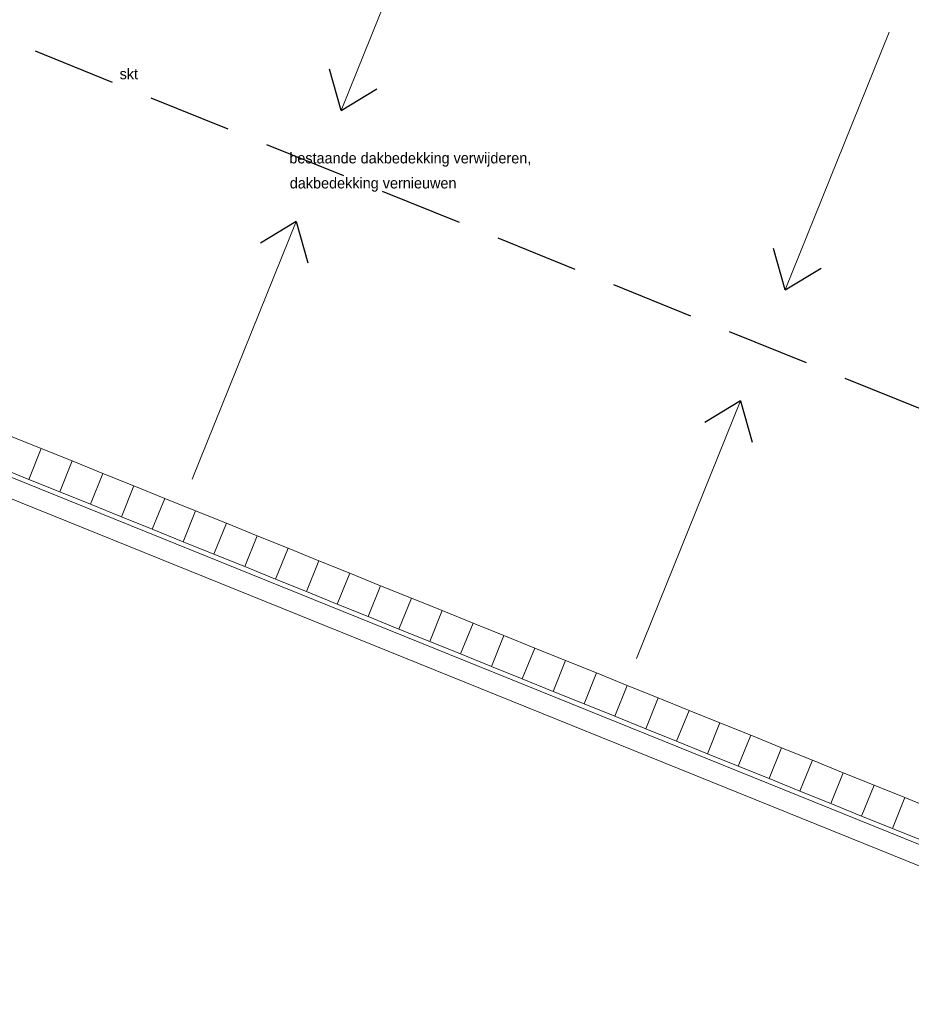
# Model space of a CAD drawing. Header units: millimetres. Extents: x -526411 to -400573, y 47353 to 130199.
# Tile 2 of 256: x -513087 to -499685, y 73646 to 88436. Entities that reach past the tile are written whole.
import ezdxf

# ---------------------------------------------------------------- set-up
doc = ezdxf.new("R2010")
doc.units = ezdxf.units.MM
doc.linetypes.add('IMPORT-AI-Linetype-4 _4_', pattern=[84.433218, 56.288812, -28.144406])
doc.layers.add('01_ALGEMEEN', color=7, linetype='Continuous', lineweight=18)
doc.layers.add('m-pg-03_AI_dwg', color=8, linetype='Continuous', lineweight=18)
doc.styles.add('Frutiger', font='Frutrg__0.ttf', dxfattribs={"height": 7.29503})

# ---------------------------------------------------------------- blocks, each defined once
blk = doc.blocks.new('m-pg-03_AI_dwg_block 2006-640973-3e Verdieping - Percelen telling LI')
at = {"layer": '01_ALGEMEEN', "color": 133, "flags": 128}
blk.add_lwpolyline([(-1287.8, -532.8), (-2728.16, 49.22), (-2513.69, 581.31), (-1072.89, -0.88)], dxfattribs=at)
blk = doc.blocks.new('m-pg-03_AI_dwg_block 2007-640974-3e Verdieping - Percelen telling LI')
at = {"layer": '01_ALGEMEEN', "color": 133, "flags": 128}
blk.add_lwpolyline([(-1282.74, -520.28), (-2710.59, 56.68), (-2506.22, 563.72), (-1077.95, -13.41)], dxfattribs=at)
blk = doc.blocks.new('m-pg-03_AI_dwg_block 2069-641035-3e Verdieping - Percelen telling LI')
at = {"layer": '01_ALGEMEEN', "color": 213, "lineweight": 13}
blk.add_line((-2011.34, -177.57), (-1940.96, -3.27), dxfattribs=at)
blk = doc.blocks.new('m-pg-03_AI_dwg_block 2070-641036-3e Verdieping - Percelen telling LI')
at = {"layer": '01_ALGEMEEN', "color": 253, "lineweight": 25}
blk.add_line((-1940.96, -3.27), (-1933.06, -31.14), dxfattribs=at)
blk = doc.blocks.new('m-pg-03_AI_dwg_block 2071-641037-3e Verdieping - Percelen telling LI')
at = {"layer": '01_ALGEMEEN', "color": 253, "lineweight": 25}
blk.add_line((-1940.96, -3.27), (-1965.15, -17.85), dxfattribs=at)
blk = doc.blocks.new('m-pg-03_AI_dwg_block 2068-641038-3e Verdieping - Percelen telling LI')
for name in ['m-pg-03_AI_dwg_block 2069-641035-3e Verdieping - Percelen telling LI', 'm-pg-03_AI_dwg_block 2071-641037-3e Verdieping - Percelen telling LI', 'm-pg-03_AI_dwg_block 2070-641036-3e Verdieping - Percelen telling LI']:
    blk.add_blockref(name, (0, 0))
blk = doc.blocks.new('m-pg-03_AI_dwg_block 2073-641039-3e Verdieping - Percelen telling LI')
at = {"layer": '01_ALGEMEEN', "color": 213, "lineweight": 13}
blk.add_line((-1840.22, 246.19), (-1910.61, 71.89), dxfattribs=at)
blk = doc.blocks.new('m-pg-03_AI_dwg_block 2074-641040-3e Verdieping - Percelen telling LI')
at = {"layer": '01_ALGEMEEN', "color": 253, "lineweight": 25}
blk.add_line((-1910.61, 71.89), (-1918.51, 99.76), dxfattribs=at)
blk = doc.blocks.new('m-pg-03_AI_dwg_block 2075-641041-3e Verdieping - Percelen telling LI')
at = {"layer": '01_ALGEMEEN', "color": 253, "lineweight": 25}
blk.add_line((-1910.61, 71.89), (-1886.42, 86.47), dxfattribs=at)
blk = doc.blocks.new('m-pg-03_AI_dwg_block 2072-641042-3e Verdieping - Percelen telling LI')
for name in ['m-pg-03_AI_dwg_block 2073-641039-3e Verdieping - Percelen telling LI', 'm-pg-03_AI_dwg_block 2074-641040-3e Verdieping - Percelen telling LI', 'm-pg-03_AI_dwg_block 2075-641041-3e Verdieping - Percelen telling LI']:
    blk.add_blockref(name, (0, 0))
blk = doc.blocks.new('m-pg-03_AI_dwg_block 2077-641043-3e Verdieping - Percelen telling LI')
at = {"layer": '01_ALGEMEEN', "color": 213, "lineweight": 13}
blk.add_line((-1710.7, -298.97), (-1640.32, -124.67), dxfattribs=at)
blk = doc.blocks.new('m-pg-03_AI_dwg_block 2078-641044-3e Verdieping - Percelen telling LI')
at = {"layer": '01_ALGEMEEN', "color": 253, "lineweight": 25}
blk.add_line((-1640.32, -124.67), (-1632.42, -152.54), dxfattribs=at)
blk = doc.blocks.new('m-pg-03_AI_dwg_block 2079-641045-3e Verdieping - Percelen telling LI')
at = {"layer": '01_ALGEMEEN', "color": 253, "lineweight": 25}
blk.add_line((-1640.32, -124.67), (-1664.51, -139.25), dxfattribs=at)
blk = doc.blocks.new('m-pg-03_AI_dwg_block 2076-641046-3e Verdieping - Percelen telling LI')
for name in ['m-pg-03_AI_dwg_block 2077-641043-3e Verdieping - Percelen telling LI', 'm-pg-03_AI_dwg_block 2079-641045-3e Verdieping - Percelen telling LI', 'm-pg-03_AI_dwg_block 2078-641044-3e Verdieping - Percelen telling LI']:
    blk.add_blockref(name, (0, 0))
blk = doc.blocks.new('m-pg-03_AI_dwg_block 2081-641047-3e Verdieping - Percelen telling LI')
at = {"layer": '01_ALGEMEEN', "color": 213, "lineweight": 13}
blk.add_line((-1539.58, 124.79), (-1609.97, -49.51), dxfattribs=at)
blk = doc.blocks.new('m-pg-03_AI_dwg_block 2082-641048-3e Verdieping - Percelen telling LI')
at = {"layer": '01_ALGEMEEN', "color": 253, "lineweight": 25}
blk.add_line((-1609.97, -49.51), (-1617.87, -21.64), dxfattribs=at)
blk = doc.blocks.new('m-pg-03_AI_dwg_block 2083-641049-3e Verdieping - Percelen telling LI')
at = {"layer": '01_ALGEMEEN', "color": 253, "lineweight": 25}
blk.add_line((-1609.97, -49.51), (-1585.78, -34.93), dxfattribs=at)
blk = doc.blocks.new('m-pg-03_AI_dwg_block 2080-641050-3e Verdieping - Percelen telling LI')
for name in ['m-pg-03_AI_dwg_block 2081-641047-3e Verdieping - Percelen telling LI', 'm-pg-03_AI_dwg_block 2082-641048-3e Verdieping - Percelen telling LI', 'm-pg-03_AI_dwg_block 2083-641049-3e Verdieping - Percelen telling LI']:
    blk.add_blockref(name, (0, 0))
blk = doc.blocks.new('m-pg-03_AI_dwg_block 2156-641123-3e Verdieping - Percelen telling LI')
at = {"layer": '01_ALGEMEEN', "color": 253, "linetype": 'IMPORT-AI-Linetype-4 _4_', "lineweight": 25}
blk.add_line((-2587.53, 301.77), (-1201.22, -258.03), dxfattribs=at)
blk = doc.blocks.new('m-pg-03_AI_dwg_block 2160-641127-3e Verdieping - Percelen telling LI')
at = {"layer": '01_ALGEMEEN', "char_height": 7.295, "attachment_point": 1, "line_spacing_factor": 1.017696, "style": 'Frutiger'}
for s, insert, width in [('bestaande dakbedekking verwijderen,', (-1945.66, 43.29), 219.4703), ('dakbedekking vernieuwen', (-1945.32, 26.36), 152.6087)]:
    blk.add_mtext(s, dxfattribs=dict(at, insert=insert, width=width))
blk = doc.blocks.new('m-pg-03_AI_dwg_block 2178-641145-3e Verdieping - Percelen telling LI')
at = {"layer": '01_ALGEMEEN', "insert": (-2060.51, 100.2), "char_height": 7.295, "width": 16.4222, "attachment_point": 1, "line_spacing_factor": 1.017696, "style": 'Frutiger'}
blk.add_mtext('skt', dxfattribs=at)
blk = doc.blocks.new('m-pg-03_AI_dwg_block 2005-641148-3e Verdieping - Percelen telling LI')
for name in ['m-pg-03_AI_dwg_block 2006-640973-3e Verdieping - Percelen telling LI', 'm-pg-03_AI_dwg_block 2007-640974-3e Verdieping - Percelen telling LI', 'm-pg-03_AI_dwg_block 2156-641123-3e Verdieping - Percelen telling LI', 'm-pg-03_AI_dwg_block 2072-641042-3e Verdieping - Percelen telling LI', 'm-pg-03_AI_dwg_block 2080-641050-3e Verdieping - Percelen telling LI', 'm-pg-03_AI_dwg_block 2178-641145-3e Verdieping - Percelen telling LI', 'm-pg-03_AI_dwg_block 2160-641127-3e Verdieping - Percelen telling LI', 'm-pg-03_AI_dwg_block 2068-641038-3e Verdieping - Percelen telling LI', 'm-pg-03_AI_dwg_block 2076-641046-3e Verdieping - Percelen telling LI']:
    blk.add_blockref(name, (0, 0))
blk = doc.blocks.new('m-pg-03_AI_dwg_block 2-641149-3e Verdieping - Percelen telling LI')
blk.add_blockref('m-pg-03_AI_dwg_block 2005-641148-3e Verdieping - Percelen telling LI', (0, 0))
blk = doc.blocks.new('m-pg-03_AI_dwg_block 4413-643381-3e Verdieping - Percelen telling LI')
at = {"layer": '01_ALGEMEEN', "color": 9, "lineweight": 9, "flags": 128}
blk.add_lwpolyline([(-2134.4, -148.42), (-2113.52, -156.85), (-2121.96, -177.73), (-2142.83, -169.3)], close=True, dxfattribs=at)
blk = doc.blocks.new('m-pg-03_AI_dwg_block 4412-643382-3e Verdieping - Percelen telling LI')
blk.add_blockref('m-pg-03_AI_dwg_block 4413-643381-3e Verdieping - Percelen telling LI', (0, 0))
blk = doc.blocks.new('m-pg-03_AI_dwg_block 4415-643383-3e Verdieping - Percelen telling LI')
at = {"layer": '01_ALGEMEEN', "color": 9, "lineweight": 9, "flags": 128}
blk.add_lwpolyline([(-2113.52, -156.85), (-2092.65, -165.29), (-2101.08, -186.17), (-2121.96, -177.73)], close=True, dxfattribs=at)
blk = doc.blocks.new('m-pg-03_AI_dwg_block 4414-643384-3e Verdieping - Percelen telling LI')
blk.add_blockref('m-pg-03_AI_dwg_block 4415-643383-3e Verdieping - Percelen telling LI', (0, 0))
blk = doc.blocks.new('m-pg-03_AI_dwg_block 4417-643385-3e Verdieping - Percelen telling LI')
at = {"layer": '01_ALGEMEEN', "color": 9, "lineweight": 9, "flags": 128}
blk.add_lwpolyline([(-2092.65, -165.29), (-2071.77, -173.72), (-2080.2, -194.6), (-2101.08, -186.17)], close=True, dxfattribs=at)
blk = doc.blocks.new('m-pg-03_AI_dwg_block 4416-643386-3e Verdieping - Percelen telling LI')
blk.add_blockref('m-pg-03_AI_dwg_block 4417-643385-3e Verdieping - Percelen telling LI', (0, 0))
blk = doc.blocks.new('m-pg-03_AI_dwg_block 4419-643387-3e Verdieping - Percelen telling LI')
at = {"layer": '01_ALGEMEEN', "color": 9, "lineweight": 9, "flags": 128}
blk.add_lwpolyline([(-2071.77, -173.72), (-2050.89, -182.16), (-2059.33, -203.03), (-2080.2, -194.6)], close=True, dxfattribs=at)
blk = doc.blocks.new('m-pg-03_AI_dwg_block 4418-643388-3e Verdieping - Percelen telling LI')
blk.add_blockref('m-pg-03_AI_dwg_block 4419-643387-3e Verdieping - Percelen telling LI', (0, 0))
blk = doc.blocks.new('m-pg-03_AI_dwg_block 4421-643389-3e Verdieping - Percelen telling LI')
at = {"layer": '01_ALGEMEEN', "color": 9, "lineweight": 9, "flags": 128}
blk.add_lwpolyline([(-2050.89, -182.16), (-2030.02, -190.59), (-2038.45, -211.47), (-2059.33, -203.03)], close=True, dxfattribs=at)
blk = doc.blocks.new('m-pg-03_AI_dwg_block 4420-643390-3e Verdieping - Percelen telling LI')
blk.add_blockref('m-pg-03_AI_dwg_block 4421-643389-3e Verdieping - Percelen telling LI', (0, 0))
blk = doc.blocks.new('m-pg-03_AI_dwg_block 4423-643391-3e Verdieping - Percelen telling LI')
at = {"layer": '01_ALGEMEEN', "color": 9, "lineweight": 9, "flags": 128}
blk.add_lwpolyline([(-2030.02, -190.59), (-2009.14, -199.03), (-2017.57, -219.9), (-2038.45, -211.47)], close=True, dxfattribs=at)
blk = doc.blocks.new('m-pg-03_AI_dwg_block 4422-643392-3e Verdieping - Percelen telling LI')
blk.add_blockref('m-pg-03_AI_dwg_block 4423-643391-3e Verdieping - Percelen telling LI', (0, 0))
blk = doc.blocks.new('m-pg-03_AI_dwg_block 4425-643393-3e Verdieping - Percelen telling LI')
at = {"layer": '01_ALGEMEEN', "color": 9, "lineweight": 9, "flags": 128}
blk.add_lwpolyline([(-2009.14, -199.03), (-1988.26, -207.46), (-1996.7, -228.34), (-2017.57, -219.9)], close=True, dxfattribs=at)
blk = doc.blocks.new('m-pg-03_AI_dwg_block 4424-643394-3e Verdieping - Percelen telling LI')
blk.add_blockref('m-pg-03_AI_dwg_block 4425-643393-3e Verdieping - Percelen telling LI', (0, 0))
blk = doc.blocks.new('m-pg-03_AI_dwg_block 4427-643395-3e Verdieping - Percelen telling LI')
at = {"layer": '01_ALGEMEEN', "color": 9, "lineweight": 9, "flags": 128}
blk.add_lwpolyline([(-1988.26, -207.46), (-1967.39, -215.89), (-1975.82, -236.77), (-1996.7, -228.34)], close=True, dxfattribs=at)
blk = doc.blocks.new('m-pg-03_AI_dwg_block 4426-643396-3e Verdieping - Percelen telling LI')
blk.add_blockref('m-pg-03_AI_dwg_block 4427-643395-3e Verdieping - Percelen telling LI', (0, 0))
blk = doc.blocks.new('m-pg-03_AI_dwg_block 4429-643397-3e Verdieping - Percelen telling LI')
at = {"layer": '01_ALGEMEEN', "color": 9, "lineweight": 9, "flags": 128}
blk.add_lwpolyline([(-1967.39, -215.89), (-1946.51, -224.33), (-1954.95, -245.2), (-1975.82, -236.77)], close=True, dxfattribs=at)
blk = doc.blocks.new('m-pg-03_AI_dwg_block 4428-643398-3e Verdieping - Percelen telling LI')
blk.add_blockref('m-pg-03_AI_dwg_block 4429-643397-3e Verdieping - Percelen telling LI', (0, 0))
blk = doc.blocks.new('m-pg-03_AI_dwg_block 4431-643399-3e Verdieping - Percelen telling LI')
at = {"layer": '01_ALGEMEEN', "color": 9, "lineweight": 9, "flags": 128}
blk.add_lwpolyline([(-1946.51, -224.33), (-1925.64, -232.76), (-1934.07, -253.64), (-1954.95, -245.2)], close=True, dxfattribs=at)
blk = doc.blocks.new('m-pg-03_AI_dwg_block 4430-643400-3e Verdieping - Percelen telling LI')
blk.add_blockref('m-pg-03_AI_dwg_block 4431-643399-3e Verdieping - Percelen telling LI', (0, 0))
blk = doc.blocks.new('m-pg-03_AI_dwg_block 4433-643401-3e Verdieping - Percelen telling LI')
at = {"layer": '01_ALGEMEEN', "color": 9, "lineweight": 9, "flags": 128}
blk.add_lwpolyline([(-1925.64, -232.76), (-1904.76, -241.2), (-1913.19, -262.07), (-1934.07, -253.64)], close=True, dxfattribs=at)
blk = doc.blocks.new('m-pg-03_AI_dwg_block 4432-643402-3e Verdieping - Percelen telling LI')
blk.add_blockref('m-pg-03_AI_dwg_block 4433-643401-3e Verdieping - Percelen telling LI', (0, 0))
blk = doc.blocks.new('m-pg-03_AI_dwg_block 4435-643403-3e Verdieping - Percelen telling LI')
at = {"layer": '01_ALGEMEEN', "color": 9, "lineweight": 9, "flags": 128}
blk.add_lwpolyline([(-1904.76, -241.2), (-1883.88, -249.63), (-1892.32, -270.51), (-1913.19, -262.07)], close=True, dxfattribs=at)
blk = doc.blocks.new('m-pg-03_AI_dwg_block 4434-643404-3e Verdieping - Percelen telling LI')
blk.add_blockref('m-pg-03_AI_dwg_block 4435-643403-3e Verdieping - Percelen telling LI', (0, 0))
blk = doc.blocks.new('m-pg-03_AI_dwg_block 4437-643405-3e Verdieping - Percelen telling LI')
at = {"layer": '01_ALGEMEEN', "color": 9, "lineweight": 9, "flags": 128}
blk.add_lwpolyline([(-1883.88, -249.63), (-1863.01, -258.07), (-1871.44, -278.94), (-1892.32, -270.51)], close=True, dxfattribs=at)
blk = doc.blocks.new('m-pg-03_AI_dwg_block 4436-643406-3e Verdieping - Percelen telling LI')
blk.add_blockref('m-pg-03_AI_dwg_block 4437-643405-3e Verdieping - Percelen telling LI', (0, 0))
blk = doc.blocks.new('m-pg-03_AI_dwg_block 4439-643407-3e Verdieping - Percelen telling LI')
at = {"layer": '01_ALGEMEEN', "color": 9, "lineweight": 9, "flags": 128}
blk.add_lwpolyline([(-1863.01, -258.07), (-1842.13, -266.5), (-1850.57, -287.38), (-1871.44, -278.94)], close=True, dxfattribs=at)
blk = doc.blocks.new('m-pg-03_AI_dwg_block 4438-643408-3e Verdieping - Percelen telling LI')
blk.add_blockref('m-pg-03_AI_dwg_block 4439-643407-3e Verdieping - Percelen telling LI', (0, 0))
blk = doc.blocks.new('m-pg-03_AI_dwg_block 4441-643409-3e Verdieping - Percelen telling LI')
at = {"layer": '01_ALGEMEEN', "color": 9, "lineweight": 9, "flags": 128}
blk.add_lwpolyline([(-1842.13, -266.5), (-1821.26, -274.93), (-1829.69, -295.81), (-1850.57, -287.38)], close=True, dxfattribs=at)
blk = doc.blocks.new('m-pg-03_AI_dwg_block 4440-643410-3e Verdieping - Percelen telling LI')
blk.add_blockref('m-pg-03_AI_dwg_block 4441-643409-3e Verdieping - Percelen telling LI', (0, 0))
blk = doc.blocks.new('m-pg-03_AI_dwg_block 4443-643411-3e Verdieping - Percelen telling LI')
at = {"layer": '01_ALGEMEEN', "color": 9, "lineweight": 9, "flags": 128}
blk.add_lwpolyline([(-1821.26, -274.93), (-1800.38, -283.37), (-1808.81, -304.24), (-1829.69, -295.81)], close=True, dxfattribs=at)
blk = doc.blocks.new('m-pg-03_AI_dwg_block 4442-643412-3e Verdieping - Percelen telling LI')
blk.add_blockref('m-pg-03_AI_dwg_block 4443-643411-3e Verdieping - Percelen telling LI', (0, 0))
blk = doc.blocks.new('m-pg-03_AI_dwg_block 4445-643413-3e Verdieping - Percelen telling LI')
at = {"layer": '01_ALGEMEEN', "color": 9, "lineweight": 9, "flags": 128}
blk.add_lwpolyline([(-1800.38, -283.37), (-1779.5, -291.8), (-1787.94, -312.68), (-1808.81, -304.24)], close=True, dxfattribs=at)
blk = doc.blocks.new('m-pg-03_AI_dwg_block 4444-643414-3e Verdieping - Percelen telling LI')
blk.add_blockref('m-pg-03_AI_dwg_block 4445-643413-3e Verdieping - Percelen telling LI', (0, 0))
blk = doc.blocks.new('m-pg-03_AI_dwg_block 4447-643415-3e Verdieping - Percelen telling LI')
at = {"layer": '01_ALGEMEEN', "color": 9, "lineweight": 9, "flags": 128}
blk.add_lwpolyline([(-1779.5, -291.8), (-1758.63, -300.24), (-1767.06, -321.11), (-1787.94, -312.68)], close=True, dxfattribs=at)
blk = doc.blocks.new('m-pg-03_AI_dwg_block 4446-643416-3e Verdieping - Percelen telling LI')
blk.add_blockref('m-pg-03_AI_dwg_block 4447-643415-3e Verdieping - Percelen telling LI', (0, 0))
blk = doc.blocks.new('m-pg-03_AI_dwg_block 4449-643417-3e Verdieping - Percelen telling LI')
at = {"layer": '01_ALGEMEEN', "color": 9, "lineweight": 9, "flags": 128}
blk.add_lwpolyline([(-1758.63, -300.24), (-1737.75, -308.67), (-1746.19, -329.55), (-1767.06, -321.11)], close=True, dxfattribs=at)
blk = doc.blocks.new('m-pg-03_AI_dwg_block 4448-643418-3e Verdieping - Percelen telling LI')
blk.add_blockref('m-pg-03_AI_dwg_block 4449-643417-3e Verdieping - Percelen telling LI', (0, 0))
blk = doc.blocks.new('m-pg-03_AI_dwg_block 4451-643419-3e Verdieping - Percelen telling LI')
at = {"layer": '01_ALGEMEEN', "color": 9, "lineweight": 9, "flags": 128}
blk.add_lwpolyline([(-1737.75, -308.67), (-1716.87, -317.11), (-1725.31, -337.98), (-1746.19, -329.55)], close=True, dxfattribs=at)
blk = doc.blocks.new('m-pg-03_AI_dwg_block 4450-643420-3e Verdieping - Percelen telling LI')
blk.add_blockref('m-pg-03_AI_dwg_block 4451-643419-3e Verdieping - Percelen telling LI', (0, 0))
blk = doc.blocks.new('m-pg-03_AI_dwg_block 4453-643421-3e Verdieping - Percelen telling LI')
at = {"layer": '01_ALGEMEEN', "color": 9, "lineweight": 9, "flags": 128}
blk.add_lwpolyline([(-1716.87, -317.11), (-1696, -325.54), (-1704.43, -346.42), (-1725.31, -337.98)], close=True, dxfattribs=at)
blk = doc.blocks.new('m-pg-03_AI_dwg_block 4452-643422-3e Verdieping - Percelen telling LI')
blk.add_blockref('m-pg-03_AI_dwg_block 4453-643421-3e Verdieping - Percelen telling LI', (0, 0))
blk = doc.blocks.new('m-pg-03_AI_dwg_block 4455-643423-3e Verdieping - Percelen telling LI')
at = {"layer": '01_ALGEMEEN', "color": 9, "lineweight": 9, "flags": 128}
blk.add_lwpolyline([(-1696, -325.54), (-1675.12, -333.97), (-1683.56, -354.85), (-1704.43, -346.42)], close=True, dxfattribs=at)
blk = doc.blocks.new('m-pg-03_AI_dwg_block 4454-643424-3e Verdieping - Percelen telling LI')
blk.add_blockref('m-pg-03_AI_dwg_block 4455-643423-3e Verdieping - Percelen telling LI', (0, 0))
blk = doc.blocks.new('m-pg-03_AI_dwg_block 4457-643425-3e Verdieping - Percelen telling LI')
at = {"layer": '01_ALGEMEEN', "color": 9, "lineweight": 9, "flags": 128}
blk.add_lwpolyline([(-1675.12, -333.97), (-1654.25, -342.41), (-1662.68, -363.28), (-1683.56, -354.85)], close=True, dxfattribs=at)
blk = doc.blocks.new('m-pg-03_AI_dwg_block 4456-643426-3e Verdieping - Percelen telling LI')
blk.add_blockref('m-pg-03_AI_dwg_block 4457-643425-3e Verdieping - Percelen telling LI', (0, 0))
blk = doc.blocks.new('m-pg-03_AI_dwg_block 4459-643427-3e Verdieping - Percelen telling LI')
at = {"layer": '01_ALGEMEEN', "color": 9, "lineweight": 9, "flags": 128}
blk.add_lwpolyline([(-1654.25, -342.41), (-1633.37, -350.84), (-1641.8, -371.72), (-1662.68, -363.28)], close=True, dxfattribs=at)
blk = doc.blocks.new('m-pg-03_AI_dwg_block 4458-643428-3e Verdieping - Percelen telling LI')
blk.add_blockref('m-pg-03_AI_dwg_block 4459-643427-3e Verdieping - Percelen telling LI', (0, 0))
blk = doc.blocks.new('m-pg-03_AI_dwg_block 4461-643429-3e Verdieping - Percelen telling LI')
at = {"layer": '01_ALGEMEEN', "color": 9, "lineweight": 9, "flags": 128}
blk.add_lwpolyline([(-1633.37, -350.84), (-1612.49, -359.28), (-1620.93, -380.15), (-1641.8, -371.72)], close=True, dxfattribs=at)
blk = doc.blocks.new('m-pg-03_AI_dwg_block 4460-643430-3e Verdieping - Percelen telling LI')
blk.add_blockref('m-pg-03_AI_dwg_block 4461-643429-3e Verdieping - Percelen telling LI', (0, 0))
blk = doc.blocks.new('m-pg-03_AI_dwg_block 4463-643431-3e Verdieping - Percelen telling LI')
at = {"layer": '01_ALGEMEEN', "color": 9, "lineweight": 9, "flags": 128}
blk.add_lwpolyline([(-1612.49, -359.28), (-1591.62, -367.71), (-1600.05, -388.59), (-1620.93, -380.15)], close=True, dxfattribs=at)
blk = doc.blocks.new('m-pg-03_AI_dwg_block 4462-643432-3e Verdieping - Percelen telling LI')
blk.add_blockref('m-pg-03_AI_dwg_block 4463-643431-3e Verdieping - Percelen telling LI', (0, 0))
blk = doc.blocks.new('m-pg-03_AI_dwg_block 4465-643433-3e Verdieping - Percelen telling LI')
at = {"layer": '01_ALGEMEEN', "color": 9, "lineweight": 9, "flags": 128}
blk.add_lwpolyline([(-1591.62, -367.71), (-1570.74, -376.14), (-1579.18, -397.02), (-1600.05, -388.59)], close=True, dxfattribs=at)
blk = doc.blocks.new('m-pg-03_AI_dwg_block 4464-643434-3e Verdieping - Percelen telling LI')
blk.add_blockref('m-pg-03_AI_dwg_block 4465-643433-3e Verdieping - Percelen telling LI', (0, 0))
blk = doc.blocks.new('m-pg-03_AI_dwg_block 4467-643435-3e Verdieping - Percelen telling LI')
at = {"layer": '01_ALGEMEEN', "color": 9, "lineweight": 9, "flags": 128}
blk.add_lwpolyline([(-1570.74, -376.14), (-1549.87, -384.58), (-1558.3, -405.45), (-1579.18, -397.02)], close=True, dxfattribs=at)
blk = doc.blocks.new('m-pg-03_AI_dwg_block 4466-643436-3e Verdieping - Percelen telling LI')
blk.add_blockref('m-pg-03_AI_dwg_block 4467-643435-3e Verdieping - Percelen telling LI', (0, 0))
blk = doc.blocks.new('m-pg-03_AI_dwg_block 4469-643437-3e Verdieping - Percelen telling LI')
at = {"layer": '01_ALGEMEEN', "color": 9, "lineweight": 9, "flags": 128}
blk.add_lwpolyline([(-1549.87, -384.58), (-1528.99, -393.01), (-1537.42, -413.89), (-1558.3, -405.45)], close=True, dxfattribs=at)
blk = doc.blocks.new('m-pg-03_AI_dwg_block 4468-643438-3e Verdieping - Percelen telling LI')
blk.add_blockref('m-pg-03_AI_dwg_block 4469-643437-3e Verdieping - Percelen telling LI', (0, 0))
blk = doc.blocks.new('m-pg-03_AI_dwg_block 4471-643439-3e Verdieping - Percelen telling LI')
at = {"layer": '01_ALGEMEEN', "color": 9, "lineweight": 9, "flags": 128}
blk.add_lwpolyline([(-1528.99, -393.01), (-1508.11, -401.45), (-1516.55, -422.32), (-1537.42, -413.89)], close=True, dxfattribs=at)
blk = doc.blocks.new('m-pg-03_AI_dwg_block 4470-643440-3e Verdieping - Percelen telling LI')
blk.add_blockref('m-pg-03_AI_dwg_block 4471-643439-3e Verdieping - Percelen telling LI', (0, 0))
blk = doc.blocks.new('m-pg-03_AI_dwg-638970-3e Verdieping - Percelen telling LI')
for name in ['m-pg-03_AI_dwg_block 2-641149-3e Verdieping - Percelen telling LI', 'm-pg-03_AI_dwg_block 4412-643382-3e Verdieping - Percelen telling LI', 'm-pg-03_AI_dwg_block 4414-643384-3e Verdieping - Percelen telling LI', 'm-pg-03_AI_dwg_block 4416-643386-3e Verdieping - Percelen telling LI', 'm-pg-03_AI_dwg_block 4418-643388-3e Verdieping - Percelen telling LI', 'm-pg-03_AI_dwg_block 4420-643390-3e Verdieping - Percelen telling LI', 'm-pg-03_AI_dwg_block 4422-643392-3e Verdieping - Percelen telling LI', 'm-pg-03_AI_dwg_block 4424-643394-3e Verdieping - Percelen telling LI', 'm-pg-03_AI_dwg_block 4426-643396-3e Verdieping - Percelen telling LI', 'm-pg-03_AI_dwg_block 4428-643398-3e Verdieping - Percelen telling LI', 'm-pg-03_AI_dwg_block 4430-643400-3e Verdieping - Percelen telling LI', 'm-pg-03_AI_dwg_block 4432-643402-3e Verdieping - Percelen telling LI', 'm-pg-03_AI_dwg_block 4434-643404-3e Verdieping - Percelen telling LI', 'm-pg-03_AI_dwg_block 4436-643406-3e Verdieping - Percelen telling LI', 'm-pg-03_AI_dwg_block 4438-643408-3e Verdieping - Percelen telling LI', 'm-pg-03_AI_dwg_block 4440-643410-3e Verdieping - Percelen telling LI', 'm-pg-03_AI_dwg_block 4442-643412-3e Verdieping - Percelen telling LI', 'm-pg-03_AI_dwg_block 4444-643414-3e Verdieping - Percelen telling LI', 'm-pg-03_AI_dwg_block 4446-643416-3e Verdieping - Percelen telling LI', 'm-pg-03_AI_dwg_block 4448-643418-3e Verdieping - Percelen telling LI', 'm-pg-03_AI_dwg_block 4450-643420-3e Verdieping - Percelen telling LI', 'm-pg-03_AI_dwg_block 4452-643422-3e Verdieping - Percelen telling LI', 'm-pg-03_AI_dwg_block 4454-643424-3e Verdieping - Percelen telling LI', 'm-pg-03_AI_dwg_block 4456-643426-3e Verdieping - Percelen telling LI', 'm-pg-03_AI_dwg_block 4458-643428-3e Verdieping - Percelen telling LI', 'm-pg-03_AI_dwg_block 4460-643430-3e Verdieping - Percelen telling LI', 'm-pg-03_AI_dwg_block 4462-643432-3e Verdieping - Percelen telling LI', 'm-pg-03_AI_dwg_block 4464-643434-3e Verdieping - Percelen telling LI', 'm-pg-03_AI_dwg_block 4466-643436-3e Verdieping - Percelen telling LI', 'm-pg-03_AI_dwg_block 4468-643438-3e Verdieping - Percelen telling LI', 'm-pg-03_AI_dwg_block 4470-643440-3e Verdieping - Percelen telling LI']:
    blk.add_blockref(name, (0, 0))

msp = doc.modelspace()

# ---------------------------------------------------------------- block references
at = {"layer": 'm-pg-03_AI_dwg', "color": 133, "xscale": 22.2068924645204, "yscale": 22.2068924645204, "zscale": 22.2068924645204}
msp.add_blockref('m-pg-03_AI_dwg-638970-3e Verdieping - Percelen telling LI', (-465827, 85478), dxfattribs=at)

doc.saveas('drawing.dxf')
